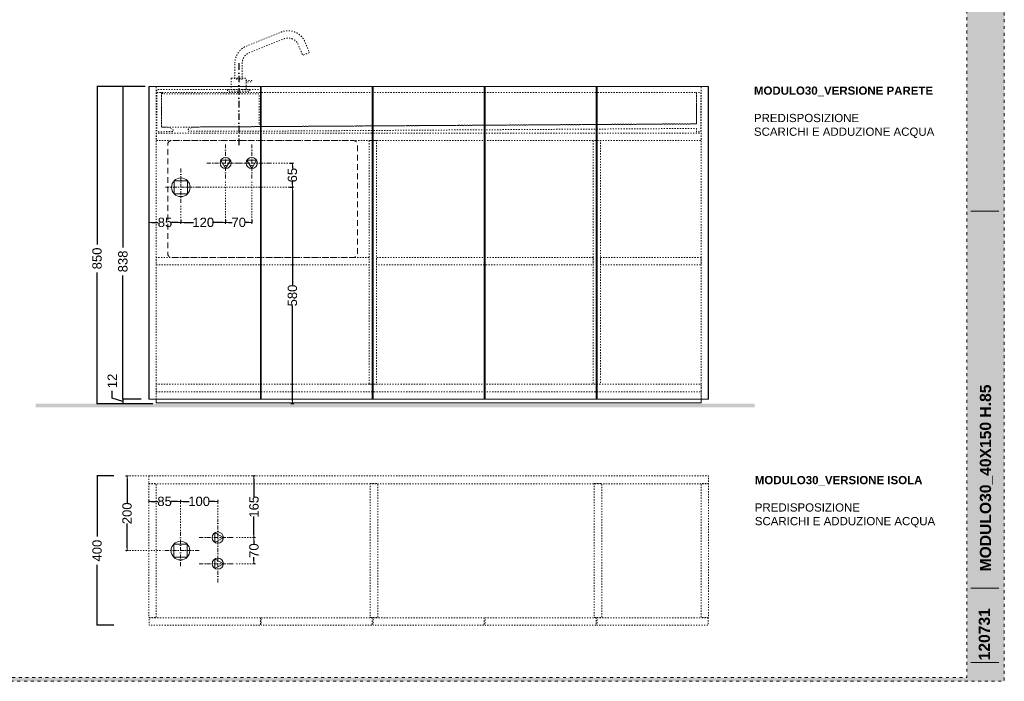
# Model space of a CAD drawing. Header units: millimetres. Extents: x 23321 to 49942, y -33706 to -16645.
# Tile 12 of 27: x 24984 to 27621, y -23130 to -21357. Entities that reach past the tile are written whole.
import ezdxf

# ---------------------------------------------------------------- set-up
doc = ezdxf.new("R2010")
doc.units = ezdxf.units.MM
doc.header["$MEASUREMENT"] = 0
for name, pattern in [('AStair_dashed', [1800, 800, -1000]), ('Punto & Linea', [67.027776, 35.277777, -17.638888, 0, -14.111111]), ('Tratteggio', [25, 15, -10])]:
    doc.linetypes.add(name, pattern=pattern)
doc.layers.add('091-Quote lineari.XII', color=7, linetype='Continuous')
for name, color, linetype, lineweight in [('0_Num_Penna__1', 7, 'Continuous', 9), ('0_Num_Penna__10', 1, 'Continuous', 18), ('0_Num_Penna__21', 7, 'Continuous', 20), ('Quote_nere', 7, 'Continuous', 15), ('Retini_Num_Penna__1', 7, 'Continuous', 9), ('squadratura_schede', 8, 'Continuous', 13), ('Strumenti_Num_Penna__91', 255, 'Continuous', 13), ('Testi_Num_Penna__1', 7, 'Continuous', 9), ('Testi_Num_Penna__91', 255, 'Continuous', 13)]:
    doc.layers.add(name, color=color, linetype=linetype, lineweight=lineweight)
doc.layers.add('0_Num_Penna__95', color=7, linetype='Continuous', lineweight=13, true_color=0x616161)
doc.styles.add('GENERATED_STYLE_1', font='swiss.ttf')
doc.styles.add('GENERATED_STYLE_4', font='arialbd.ttf')
doc.styles.add('SEACAD_arial_ttf', font='arial.ttf')
doc.styles.get("Standard").update_dxf_attribs({"font": 'txt', "bigfont": 'BIGFONT.SHX'})
doc.dimstyles.new('GENERATED_STYLE__7', dxfattribs={"dimtxt": 25, "dimasz": 7.6, "dimexe": 0.18, "dimexo": 6, "dimgap": 0.09, "dimtad": 0, "dimtih": 1, "dimtoh": 1, "dimdec": 0, "dimzin": 0, "dimdsep": 46, "dimtxsty": 'GENERATED_STYLE_1', "dimblk": 'ARROWHEAD_0', "dimblk1": 'ARROWHEAD_0', "dimblk2": 'ARROWHEAD_0', "dimcen": 0.09, "dimclrd": 256, "dimclre": 256, "dimclrt": 5, "dimazin": 0, "dimtfac": 1, "dimtdec": 4, "dimtmove": 0, "dimatfit": 3, "dimfxl": 1, "dimtolj": 1, "dimtzin": 0, "dimarcsym": 0})
doc.dimstyles.get("Standard").update_dxf_attribs({"dimtxt": 0.18, "dimasz": 0.18, "dimexe": 0.18, "dimexo": 0.0625, "dimgap": 0.09, "dimtad": 0, "dimtih": 1, "dimtoh": 1, "dimdec": 4, "dimzin": 0, "dimdsep": 46, "dimtxsty": 'Standard', "dimcen": 0.09, "dimadec": 0, "dimazin": 0, "dimtfac": 1, "dimtdec": 4, "dimtofl": 0, "dimtmove": 0, "dimatfit": 3, "dimfxl": 1, "dimtolj": 1, "dimtzin": 0, "dimarcsym": 0})

# ---------------------------------------------------------------- blocks, each defined once
blk = doc.blocks.new('ARROWHEAD_0')
at = {"color": 0, "linetype": 'Continuous', "lineweight": 0}
for p, q in [((0, 0), (-1, 0)), ((0, -0.5), (0, 0.5))]:
    blk.add_line(p, q, dxfattribs=at)
blk = doc.blocks.new('*D18')
at = {"layer": '091-Quote lineari.XII', "color": 161, "linetype": 'Continuous', "lineweight": -2, "true_color": 0x3fa3ff}
for p, q in [((25707.2, -21806.4), (25714.4, -21806.4)), ((25714.2, -21814), (25714.2, -22068.7)), ((25714.2, -22378.8), (25714.2, -22124)), ((25716.4, -22386.4), (25714.4, -22386.4))]:
    blk.add_line(p, q, dxfattribs=at)
at = {"layer": 'Defpoints', "color": 0, "linetype": 'Continuous'}
for p in [(25701.2, -21806.4), (25714.2, -21806.4), (25710.4, -22386.4)]:
    blk.add_point(p, dxfattribs=at)
at = {"layer": '091-Quote lineari.XII', "color": 161, "linetype": 'Continuous', "lineweight": -2, "true_color": 0x3fa3ff, "xscale": 7.6, "yscale": 7.6, "zscale": 7.6}
for p, rotation in [((25714.2, -21806.4), 90), ((25714.2, -22386.4), 270)]:
    blk.add_blockref('ARROWHEAD_0', p, dxfattribs=dict(at, rotation=rotation))
at = {"layer": '091-Quote lineari.XII', "color": 5, "linetype": 'Continuous', "lineweight": 13, "insert": (25714.2, -22096.4), "char_height": 25, "attachment_point": 5, "rotation": 90, "style": 'GENERATED_STYLE_1'}
blk.add_mtext('\\A1;580', dxfattribs=at)
blk = doc.blocks.new('*D19')
at = {"layer": '091-Quote lineari.XII', "color": 161, "linetype": 'Continuous', "lineweight": -2, "true_color": 0x3fa3ff}
for p, q in [((25707.2, -21741.4), (25714.4, -21741.4)), ((25714.2, -21749), (25714.2, -21756)), ((25714.2, -21798.8), (25714.2, -21791.8)), ((25716.4, -21806.4), (25714.4, -21806.4))]:
    blk.add_line(p, q, dxfattribs=at)
at = {"layer": 'Defpoints', "color": 0, "linetype": 'Continuous'}
for p in [(25701.2, -21741.4), (25714.2, -21741.4), (25710.4, -21806.4)]:
    blk.add_point(p, dxfattribs=at)
at = {"layer": '091-Quote lineari.XII', "color": 161, "linetype": 'Continuous', "lineweight": -2, "true_color": 0x3fa3ff, "xscale": 7.6, "yscale": 7.6, "zscale": 7.6}
for p, rotation in [((25714.2, -21741.4), 90), ((25714.2, -21806.4), 270)]:
    blk.add_blockref('ARROWHEAD_0', p, dxfattribs=dict(at, rotation=rotation))
at = {"layer": '091-Quote lineari.XII', "color": 5, "linetype": 'Continuous', "lineweight": 13, "insert": (25714.2, -21773.9), "char_height": 25, "attachment_point": 5, "rotation": 90, "style": 'GENERATED_STYLE_1'}
blk.add_mtext('\\A1;65', dxfattribs=at)
blk = doc.blocks.new('*D20')
at = {"layer": '091-Quote lineari.XII', "color": 161, "linetype": 'Continuous', "lineweight": -2, "true_color": 0x3fa3ff}
for p, q in [((25330.3, -21902.7), (25330.3, -21900.7)), ((25337.9, -21900.5), (25354.9, -21900.5)), ((25407.7, -21900.5), (25390.6, -21900.5)), ((25415.3, -21893.5), (25415.3, -21900.7))]:
    blk.add_line(p, q, dxfattribs=at)
at = {"layer": 'Defpoints', "color": 0, "linetype": 'Continuous'}
for p in [(25415.3, -21887.5), (25330.3, -21896.7), (25415.3, -21900.5)]:
    blk.add_point(p, dxfattribs=at)
at = {"layer": '091-Quote lineari.XII', "color": 161, "linetype": 'Continuous', "lineweight": -2, "true_color": 0x3fa3ff, "xscale": 7.6, "yscale": 7.6, "zscale": 7.6, "rotation": 180}
blk.add_blockref('ARROWHEAD_0', (25330.3, -21900.5), dxfattribs=at)
at = {"layer": '091-Quote lineari.XII', "color": 161, "linetype": 'Continuous', "lineweight": -2, "true_color": 0x3fa3ff, "xscale": 7.6, "yscale": 7.6, "zscale": 7.6}
blk.add_blockref('ARROWHEAD_0', (25415.3, -21900.5), dxfattribs=at)
at = {"layer": '091-Quote lineari.XII', "color": 5, "linetype": 'Continuous', "lineweight": 13, "insert": (25372.8, -21900.5), "char_height": 25, "attachment_point": 5, "style": 'GENERATED_STYLE_1'}
blk.add_mtext('\\A1;85', dxfattribs=at)
blk = doc.blocks.new('*D21')
at = {"layer": '091-Quote lineari.XII', "color": 161, "linetype": 'Continuous', "lineweight": -2, "true_color": 0x3fa3ff}
for p, q in [((25415.3, -21902.7), (25415.3, -21900.7)), ((25422.9, -21900.5), (25448.8, -21900.5)), ((25527.7, -21900.5), (25501.7, -21900.5)), ((25535.3, -21893.5), (25535.3, -21900.7))]:
    blk.add_line(p, q, dxfattribs=at)
at = {"layer": 'Defpoints', "color": 0, "linetype": 'Continuous'}
for p in [(25535.3, -21887.5), (25415.3, -21896.7), (25535.3, -21900.5)]:
    blk.add_point(p, dxfattribs=at)
at = {"layer": '091-Quote lineari.XII', "color": 161, "linetype": 'Continuous', "lineweight": -2, "true_color": 0x3fa3ff, "xscale": 7.6, "yscale": 7.6, "zscale": 7.6, "rotation": 180}
blk.add_blockref('ARROWHEAD_0', (25415.3, -21900.5), dxfattribs=at)
at = {"layer": '091-Quote lineari.XII', "color": 161, "linetype": 'Continuous', "lineweight": -2, "true_color": 0x3fa3ff, "xscale": 7.6, "yscale": 7.6, "zscale": 7.6}
blk.add_blockref('ARROWHEAD_0', (25535.3, -21900.5), dxfattribs=at)
at = {"layer": '091-Quote lineari.XII', "color": 5, "linetype": 'Continuous', "lineweight": 13, "insert": (25475.3, -21900.5), "char_height": 25, "attachment_point": 5, "style": 'GENERATED_STYLE_1'}
blk.add_mtext('\\A1;120', dxfattribs=at)
blk = doc.blocks.new('*D22')
at = {"layer": '091-Quote lineari.XII', "color": 161, "linetype": 'Continuous', "lineweight": -2, "true_color": 0x3fa3ff}
for p, q in [((25535.3, -21902.7), (25535.3, -21900.7)), ((25542.9, -21900.5), (25552.4, -21900.5)), ((25597.7, -21900.5), (25588.2, -21900.5)), ((25605.3, -21893.5), (25605.3, -21900.7))]:
    blk.add_line(p, q, dxfattribs=at)
at = {"layer": 'Defpoints', "color": 0, "linetype": 'Continuous'}
for p in [(25605.3, -21887.5), (25535.3, -21896.7), (25605.3, -21900.5)]:
    blk.add_point(p, dxfattribs=at)
at = {"layer": '091-Quote lineari.XII', "color": 161, "linetype": 'Continuous', "lineweight": -2, "true_color": 0x3fa3ff, "xscale": 7.6, "yscale": 7.6, "zscale": 7.6, "rotation": 180}
blk.add_blockref('ARROWHEAD_0', (25535.3, -21900.5), dxfattribs=at)
at = {"layer": '091-Quote lineari.XII', "color": 161, "linetype": 'Continuous', "lineweight": -2, "true_color": 0x3fa3ff, "xscale": 7.6, "yscale": 7.6, "zscale": 7.6}
blk.add_blockref('ARROWHEAD_0', (25605.3, -21900.5), dxfattribs=at)
at = {"layer": '091-Quote lineari.XII', "color": 5, "linetype": 'Continuous', "lineweight": 13, "insert": (25570.3, -21900.5), "char_height": 25, "attachment_point": 5, "style": 'GENERATED_STYLE_1'}
blk.add_mtext('\\A1;70', dxfattribs=at)
blk = doc.blocks.new('*D118')
at = {"layer": 'Defpoints', "color": 0, "ltscale": 0.5}
for p in [(25329.3, -21536.4), (25190.9, -22386.4), (25350.3, -22386.4)]:
    blk.add_point(p, dxfattribs=at)
at = {"layer": 'Quote_nere', "color": 0, "linetype": 'Continuous', "lineweight": -2, "ltscale": 0.5}
for p, q in [((25319.3, -21536.4), (25189.9, -21536.4)), ((25340.3, -22386.4), (25189.9, -22386.4))]:
    blk.add_line(p, q, dxfattribs=at)
at = {"layer": 'Quote_nere', "color": 0, "lineweight": -2, "ltscale": 0.5}
for p, q in [((25190.9, -21536.4), (25190.9, -21959.5)), ((25190.9, -22386.4), (25190.9, -22034.7))]:
    blk.add_line(p, q, dxfattribs=at)
at = {"layer": 'Quote_nere', "color": 0, "ltscale": 0.5, "insert": (25190.9, -21997.1), "char_height": 25, "attachment_point": 5, "rotation": 90, "style": 'SEACAD_arial_ttf'}
blk.add_mtext('\\A1;850', dxfattribs=at)
blk = doc.blocks.new('_None')
blk = doc.blocks.new('*D119')
at = {"layer": 'Defpoints', "color": 0, "ltscale": 0.5}
for p in [(25319.3, -21536.4), (25260.1, -22374.4), (25319.3, -22374.4)]:
    blk.add_point(p, dxfattribs=at)
at = {"layer": 'Quote_nere', "color": 0, "linetype": 'Continuous', "lineweight": -2, "ltscale": 0.5}
for p, q in [((25309.3, -21536.4), (25259.1, -21536.4)), ((25309.3, -22374.4), (25259.1, -22374.4))]:
    blk.add_line(p, q, dxfattribs=at)
at = {"layer": 'Quote_nere', "color": 0, "lineweight": -2, "ltscale": 0.5}
for p, q in [((25260.1, -21536.4), (25260.1, -21967.4)), ((25260.1, -22374.4), (25260.1, -22042.8))]:
    blk.add_line(p, q, dxfattribs=at)
at = {"layer": 'Quote_nere', "color": 0, "ltscale": 0.5, "insert": (25260.1, -22005.1), "char_height": 25, "attachment_point": 5, "rotation": 90, "style": 'SEACAD_arial_ttf'}
blk.add_mtext('\\A1;838', dxfattribs=at)
blk = doc.blocks.new('*D120')
at = {"layer": 'Defpoints', "color": 0, "ltscale": 0.5}
for p in [(25260.1, -22374.4), (25319.3, -22374.4), (25350.3, -22386.4)]:
    blk.add_point(p, dxfattribs=at)
at = {"layer": 'Quote_nere', "color": 0, "lineweight": -2, "ltscale": 0.5}
for p, q in [((25231.5, -22371.8), (25231.5, -22351.8)), ((25260.1, -22380.4), (25231.5, -22371.8)), ((25260.1, -22374.4), (25260.1, -22386.4))]:
    blk.add_line(p, q, dxfattribs=at)
at = {"layer": 'Quote_nere', "color": 0, "linetype": 'Continuous', "lineweight": -2, "ltscale": 0.5}
for p, q in [((25309.3, -22374.4), (25259.1, -22374.4)), ((25340.3, -22386.4), (25259.1, -22386.4))]:
    blk.add_line(p, q, dxfattribs=at)
at = {"layer": 'Quote_nere', "color": 0, "ltscale": 0.5, "insert": (25231.5, -22325.2), "char_height": 25, "attachment_point": 5, "rotation": 90, "style": 'SEACAD_arial_ttf'}
blk.add_mtext('\\A1;12', dxfattribs=at)
blk = doc.blocks.new('*D134')
at = {"layer": 'Defpoints', "color": 0, "ltscale": 0.5}
for p in [(25245.9, -22580), (25190.9, -22980), (25245.9, -22980)]:
    blk.add_point(p, dxfattribs=at)
at = {"layer": 'Quote_nere', "color": 0, "linetype": 'Continuous', "lineweight": -2, "ltscale": 0.5}
for p, q in [((25235.9, -22580), (25189.9, -22580)), ((25235.9, -22980), (25189.9, -22980))]:
    blk.add_line(p, q, dxfattribs=at)
at = {"layer": 'Quote_nere', "color": 0, "lineweight": -2, "ltscale": 0.5}
for p, q in [((25190.9, -22580), (25190.9, -22741.9)), ((25190.9, -22980), (25190.9, -22818.1))]:
    blk.add_line(p, q, dxfattribs=at)
at = {"layer": 'Quote_nere', "color": 0, "ltscale": 0.5, "insert": (25190.9, -22780), "char_height": 25, "attachment_point": 5, "rotation": 90, "style": 'SEACAD_arial_ttf'}
blk.add_mtext('\\A1;400', dxfattribs=at)
blk = doc.blocks.new('*D135')
at = {"layer": '091-Quote lineari.XII', "color": 161, "linetype": 'Continuous', "lineweight": -2, "true_color": 0x3fa3ff}
for p, q in [((25269, -22580), (25271, -22580)), ((25271.2, -22587.6), (25271.2, -22652.4)), ((25271.2, -22772.4), (25271.2, -22707.6)), ((25269, -22780), (25271, -22780))]:
    blk.add_line(p, q, dxfattribs=at)
at = {"layer": 'Defpoints', "color": 0, "linetype": 'Continuous'}
for p in [(25271.2, -22580), (25275, -22580), (25275, -22780)]:
    blk.add_point(p, dxfattribs=at)
at = {"layer": '091-Quote lineari.XII', "color": 161, "linetype": 'Continuous', "lineweight": -2, "true_color": 0x3fa3ff, "xscale": 7.6, "yscale": 7.6, "zscale": 7.6}
for p, rotation in [((25271.2, -22580), 90), ((25271.2, -22780), 270)]:
    blk.add_blockref('ARROWHEAD_0', p, dxfattribs=dict(at, rotation=rotation))
at = {"layer": '091-Quote lineari.XII', "color": 5, "linetype": 'Continuous', "lineweight": 13, "insert": (25271.2, -22680), "char_height": 25, "attachment_point": 5, "rotation": 90, "style": 'GENERATED_STYLE_1'}
blk.add_mtext('\\A1;200', dxfattribs=at)
blk = doc.blocks.new('*D136')
at = {"layer": '091-Quote lineari.XII', "color": 161, "linetype": 'Continuous', "lineweight": -2, "true_color": 0x3fa3ff}
for p, q in [((25611.2, -22752.6), (25611.2, -22762.1)), ((25613.4, -22745), (25611.4, -22745)), ((25611.2, -22807.4), (25611.2, -22797.9)), ((25613.4, -22815), (25611.4, -22815))]:
    blk.add_line(p, q, dxfattribs=at)
at = {"layer": 'Defpoints', "color": 0, "linetype": 'Continuous'}
for p in [(25607.4, -22745), (25611.2, -22745), (25607.4, -22815)]:
    blk.add_point(p, dxfattribs=at)
at = {"layer": '091-Quote lineari.XII', "color": 161, "linetype": 'Continuous', "lineweight": -2, "true_color": 0x3fa3ff, "xscale": 7.6, "yscale": 7.6, "zscale": 7.6}
for p, rotation in [((25611.2, -22745), 90), ((25611.2, -22815), 270)]:
    blk.add_blockref('ARROWHEAD_0', p, dxfattribs=dict(at, rotation=rotation))
at = {"layer": '091-Quote lineari.XII', "color": 5, "linetype": 'Continuous', "lineweight": 13, "insert": (25611.2, -22780), "char_height": 25, "attachment_point": 5, "rotation": 90, "style": 'GENERATED_STYLE_1'}
blk.add_mtext('\\A1;70', dxfattribs=at)
blk = doc.blocks.new('*D137')
at = {"layer": '091-Quote lineari.XII', "color": 161, "linetype": 'Continuous', "lineweight": -2, "true_color": 0x3fa3ff}
for p, q in [((25611.2, -22587.6), (25611.2, -22636.1)), ((25613.4, -22580), (25611.4, -22580)), ((25611.2, -22737.4), (25611.2, -22688.9)), ((25613.4, -22745), (25611.4, -22745))]:
    blk.add_line(p, q, dxfattribs=at)
at = {"layer": 'Defpoints', "color": 0, "linetype": 'Continuous'}
for p in [(25607.4, -22580), (25611.2, -22580), (25607.4, -22745)]:
    blk.add_point(p, dxfattribs=at)
at = {"layer": '091-Quote lineari.XII', "color": 161, "linetype": 'Continuous', "lineweight": -2, "true_color": 0x3fa3ff, "xscale": 7.6, "yscale": 7.6, "zscale": 7.6}
for p, rotation in [((25611.2, -22580), 90), ((25611.2, -22745), 270)]:
    blk.add_blockref('ARROWHEAD_0', p, dxfattribs=dict(at, rotation=rotation))
at = {"layer": '091-Quote lineari.XII', "color": 5, "linetype": 'Continuous', "lineweight": 13, "insert": (25611.2, -22662.5), "char_height": 25, "attachment_point": 5, "rotation": 90, "style": 'GENERATED_STYLE_1'}
blk.add_mtext('\\A1;165', dxfattribs=at)
blk = doc.blocks.new('*D138')
at = {"layer": '091-Quote lineari.XII', "color": 161, "linetype": 'Continuous', "lineweight": -2, "true_color": 0x3fa3ff}
for p, q in [((25414.3, -22645.9), (25414.3, -22647.9)), ((25421.9, -22648.1), (25437.8, -22648.1)), ((25506.7, -22648.1), (25490.7, -22648.1)), ((25514.3, -22645.9), (25514.3, -22647.9))]:
    blk.add_line(p, q, dxfattribs=at)
at = {"layer": 'Defpoints', "color": 0, "linetype": 'Continuous'}
for p in [(25414.3, -22648.1), (25414.3, -22651.9), (25514.3, -22651.9)]:
    blk.add_point(p, dxfattribs=at)
at = {"layer": '091-Quote lineari.XII', "color": 161, "linetype": 'Continuous', "lineweight": -2, "true_color": 0x3fa3ff, "xscale": 7.6, "yscale": 7.6, "zscale": 7.6, "rotation": 180}
blk.add_blockref('ARROWHEAD_0', (25414.3, -22648.1), dxfattribs=at)
at = {"layer": '091-Quote lineari.XII', "color": 161, "linetype": 'Continuous', "lineweight": -2, "true_color": 0x3fa3ff, "xscale": 7.6, "yscale": 7.6, "zscale": 7.6}
blk.add_blockref('ARROWHEAD_0', (25514.3, -22648.1), dxfattribs=at)
at = {"layer": '091-Quote lineari.XII', "color": 5, "linetype": 'Continuous', "lineweight": 13, "insert": (25464.3, -22648.1), "char_height": 25, "attachment_point": 5, "style": 'GENERATED_STYLE_1'}
blk.add_mtext('\\A1;100', dxfattribs=at)
blk = doc.blocks.new('*D139')
at = {"layer": '091-Quote lineari.XII', "color": 161, "linetype": 'Continuous', "lineweight": -2, "true_color": 0x3fa3ff}
for p, q in [((25329.3, -22645.9), (25329.3, -22647.9)), ((25336.9, -22648.1), (25353.9, -22648.1)), ((25406.7, -22648.1), (25389.6, -22648.1)), ((25414.3, -22645.9), (25414.3, -22647.9))]:
    blk.add_line(p, q, dxfattribs=at)
at = {"layer": 'Defpoints', "color": 0, "linetype": 'Continuous'}
for p in [(25329.3, -22648.1), (25329.3, -22651.9), (25414.3, -22651.9)]:
    blk.add_point(p, dxfattribs=at)
at = {"layer": '091-Quote lineari.XII', "color": 161, "linetype": 'Continuous', "lineweight": -2, "true_color": 0x3fa3ff, "xscale": 7.6, "yscale": 7.6, "zscale": 7.6, "rotation": 180}
blk.add_blockref('ARROWHEAD_0', (25329.3, -22648.1), dxfattribs=at)
at = {"layer": '091-Quote lineari.XII', "color": 161, "linetype": 'Continuous', "lineweight": -2, "true_color": 0x3fa3ff, "xscale": 7.6, "yscale": 7.6, "zscale": 7.6}
blk.add_blockref('ARROWHEAD_0', (25414.3, -22648.1), dxfattribs=at)
at = {"layer": '091-Quote lineari.XII', "color": 5, "linetype": 'Continuous', "lineweight": 13, "insert": (25371.8, -22648.1), "char_height": 25, "attachment_point": 5, "style": 'GENERATED_STYLE_1'}
blk.add_mtext('\\A1;85', dxfattribs=at)

msp = doc.modelspace()

# ---------------------------------------------------------------- hatches: boundary and pattern name
at = {"layer": 'Retini_Num_Penna__1', "linetype": 'Continuous'}
msp.add_hatch(color=253, dxfattribs=at).paths.add_polyline_path([(25026.612, -22386.378), (25026.612, -22396.378), (26952.835, -22396.378), (26952.835, -22386.378)])
msp.add_hatch(color=253, dxfattribs=at).paths.add_polyline_path([(25026.612, -22386.378), (25026.612, -22396.378), (26952.835, -22396.378), (26952.835, -22386.378)])
at = {"layer": 'squadratura_schede', "linetype": 'AStair_dashed', "ltscale": 0.01}
h = msp.add_hatch(color=256, dxfattribs=at)
h.paths.add_polyline_path([(23321.25, -23130.192), (27621.25, -23130.192), (27621.25, -20170.19), (23321.25, -20170.19)])
h.paths.add_polyline_path([(27521.292, -20180.309), (27521.292, -23120.073), (23421.269, -23120.073), (23421.269, -20180.309)], flags=16)

# ---------------------------------------------------------------- linework, layer by layer
at = {"color": 253, "linetype": 'Punto & Linea', "ltscale": 0.5}
msp.add_lwpolyline([(25570.267, -21473.836), (25570.267, -21701.696)], dxfattribs=at)
at = {"layer": '0_Num_Penna__1', "linetype": 'Continuous', "flags": 128}
for points in [[(25628.267, -21536.378), (25330.267, -21536.378), (25330.267, -22374.378), (25628.267, -22374.378)], [(25630.267, -21536.378), (25630.267, -22374.378), (25928.267, -22374.378), (25928.267, -21536.378)], [(25930.267, -21536.378), (25930.267, -22374.378), (26228.267, -22374.378), (26228.267, -21536.378)], [(26230.267, -21536.378), (26230.267, -22374.378), (26528.267, -22374.378), (26528.267, -21536.378)], [(26530.267, -21536.378), (26530.267, -22374.378), (26528.267, -22374.378), (26528.267, -21536.378)], [(26530.267, -21536.378), (26530.267, -22374.378), (26828.267, -22374.378), (26828.267, -21536.378)]]:
    msp.add_lwpolyline(points, close=True, dxfattribs=at)
at = {"layer": '0_Num_Penna__10', "linetype": 'Punto & Linea', "ltscale": 0.3}
for p, q in [((25535.267, -21691.379), (25535.267, -21791.379)), ((25605.267, -21691.379), (25605.267, -21791.379)), ((25415.267, -21756.379), (25415.267, -21856.379)), ((25485.267, -21741.379), (25585.267, -21741.379)), ((25655.087, -21741.379), (25555.087, -21741.379)), ((25465.267, -21806.379), (25365.267, -21806.379)), ((25514.267, -22864.974), (25514.267, -22694.974)), ((25414.267, -22729.974), (25414.267, -22829.974)), ((25464.267, -22744.974), (25564.267, -22744.974)), ((25464.267, -22779.974), (25364.267, -22779.974)), ((25464.267, -22814.974), (25564.267, -22814.974))]:
    msp.add_line(p, q, dxfattribs=at)
at = {"layer": '0_Num_Penna__10', "linetype": 'Tratteggio', "flags": 128}
msp.add_lwpolyline([(25634.267, -21994.378), (25629.267, -21994.378), (25390.267, -21994.378, -0.41421356), (25380.267, -21984.378), (25380.267, -21691.378, -0.41421356), (25390.267, -21681.378), (25629.267, -21681.378), (25634.267, -21681.378), (25639.267, -21681.378), (25878.267, -21681.378, -0.41421356), (25888.267, -21691.378), (25888.267, -21984.378, -0.41421356), (25878.267, -21994.378), (25639.267, -21994.378)], format="xyb", close=True, dxfattribs=at)
at = {"layer": '0_Num_Penna__10', "linetype": 'Continuous', "flags": 128}
for points in [[(25535.267, -21756.379), (25522.276, -21733.879), (25548.257, -21733.879)], [(25605.267, -21756.379), (25618.257, -21733.879), (25592.276, -21733.879)], [(25432.944, -21788.701), (25397.589, -21788.701), (25397.589, -21824.056), (25432.944, -21824.056)], [(25529.267, -22744.974), (25506.767, -22731.983), (25506.767, -22757.964)], [(25431.944, -22762.296), (25396.589, -22762.296), (25396.589, -22797.651), (25431.944, -22797.651)], [(25529.267, -22814.974), (25506.767, -22827.964), (25506.767, -22801.983)]]:
    msp.add_lwpolyline(points, close=True, dxfattribs=at)
at = {"layer": '0_Num_Penna__10', "linetype": 'Continuous'}
for centre, radius in [((25535.267, -21741.379), 15), ((25605.267, -21741.379), 15), ((25415.267, -21806.379), 25), ((25514.267, -22744.974), 15), ((25414.267, -22779.974), 25), ((25514.267, -22814.974), 15)]:
    msp.add_circle(centre, radius, dxfattribs=at)
at = {"layer": '0_Num_Penna__21'}
msp.add_lwpolyline([(25329.267, -21536.378), (26829.267, -21536.378), (26829.267, -22374.378), (25329.267, -22374.378), (25329.267, -21536.378)], dxfattribs=at)
msp.add_lwpolyline([(25349.267, -22374.378), (26809.267, -22374.378), (26809.267, -22384.378), (25349.267, -22384.378)], close=True, dxfattribs=at)
at = {"layer": '0_Num_Penna__95', "linetype": 'AStair_dashed', "ltscale": 0.004, "flags": 128}
for points in [[(25560.193, -21473.972, -0.30570505), (25591.327, -21427.81), (25683.657, -21390.496, -0.41336539), (25748.42, -21417.869), (25759.653, -21445.433), (25741.576, -21452.713), (25730.347, -21425.11, 0.41355076), (25691.043, -21408.485), (25598.662, -21445.826, 0.30569603), (25579.772, -21473.836), (25579.772, -21516.378), (25560.193, -21516.378)], [(25351.267, -21552.378), (25351.267, -21657.378), (25362.767, -21657.378), (25394.404, -21657.22), (25394.404, -21653.925, 0.30277564), (25391.327, -21649.31), (25381.665, -21645.284), (25363.267, -21645.376), (25363.267, -21552.378)]]:
    msp.add_lwpolyline(points, format="xyb", close=True, dxfattribs=at)
for points in [[(25550.267, -21514.378), (25550.267, -21544.378), (25590.267, -21544.378), (25590.267, -21524.128), (25590.267, -21520.128), (25590.267, -21514.378)], [(25590.267, -21520.128), (25590.267, -21524.128), (25605.267, -21524.128), (25605.267, -21520.128)], [(25329.267, -21536.378), (25349.267, -21536.378), (25349.267, -22374.378), (25329.267, -22374.378)], [(25630.767, -21544.378), (25351.267, -21544.378), (25351.267, -21552.378), (25365.767, -21552.378), (25365.767, -21556.378), (25624.767, -21556.378), (25624.767, -21638.068), (25630.767, -21638.068)], [(25540.267, -21544.378), (25540.267, -21548.378), (25600.267, -21548.378), (25600.267, -21544.378)], [(26829.267, -21536.378), (26809.267, -21536.378), (26809.267, -22374.378), (26829.267, -22374.378)], [(25363.267, -21552.378), (25363.267, -21645.378), (25378.348, -21645.378), (26796.267, -21636.701), (26796.267, -21552.378)], [(25350.267, -21681.378), (26809.267, -21681.378), (26809.267, -21661.378), (25350.267, -21661.378)], [(25919.767, -21681.378), (25919.767, -22334.378), (25939.767, -22334.378), (25939.767, -21681.378)], [(25919.767, -21681.378), (25919.767, -22334.378), (25939.767, -22334.378), (25939.767, -21681.378)], [(26519.767, -21681.378), (26519.767, -22334.378), (26539.767, -22334.378), (26539.767, -21681.378)], [(25919.767, -21994.378), (25349.267, -21994.378), (25349.267, -22014.378), (25919.767, -22014.378)], [(26519.767, -21994.378), (25939.767, -21994.378), (25939.767, -22014.378), (26519.767, -22014.378)], [(26809.267, -21994.378), (26539.767, -21994.378), (26539.767, -22014.378), (26809.267, -22014.378)], [(25349.267, -22354.378), (26809.267, -22354.378), (26809.267, -22334.378), (25349.267, -22334.378)], [(25349.267, -22354.378), (26809.267, -22354.378), (26809.267, -22384.378), (25349.267, -22384.378)]]:
    msp.add_lwpolyline(points, close=True, dxfattribs=at)
msp.add_lwpolyline([(26796.267, -21636.198), (25447.938, -21644.952), (25437.481, -21649.31, 0.30277564), (25434.404, -21653.925), (25434.404, -21656.078), (25619.267, -21656.078), (26795.767, -21648.705), (26796.267, -21649.202), (26796.267, -21657.378), (26808.267, -21657.378), (26808.267, -21552.378), (26796.267, -21552.378), (26796.267, -21636.198)], format="xyb", dxfattribs=at)
at = {"layer": '0_Num_Penna__95', "color": 161, "linetype": 'AStair_dashed', "ltscale": 0.004, "true_color": 0x3fa3ff, "flags": 128}
for points in [[(25655.267, -21741.379), (25714.238, -21741.379)], [(25465.267, -21806.379), (25714.238, -21806.379)], [(25535.267, -21791.379), (25535.267, -21893.46)], [(25605.267, -21791.379), (25605.267, -21893.46)], [(25415.267, -21856.379), (25415.267, -21893.46)], [(25278.067, -22579.974), (25329.267, -22579.974)], [(25414.267, -22651.855), (25414.267, -22729.974)], [(25514.267, -22651.855), (25514.267, -22694.974)], [(25564.267, -22744.974), (25607.385, -22744.974)], [(25278.067, -22779.974), (25364.267, -22779.974)], [(25564.267, -22814.974), (25607.385, -22814.974)]]:
    msp.add_lwpolyline(points, dxfattribs=at)
at = {"layer": 'Retini_Num_Penna__1', "linetype": 'AStair_dashed', "ltscale": 0.004, "flags": 128}
for points in [[(25329.267, -22579.974), (25329.267, -22600.974), (26829.267, -22600.974), (26829.267, -22579.974)], [(25329.267, -22600.474), (25349.267, -22600.474), (25349.267, -22959.474), (25329.267, -22959.474)], [(25922.82, -22600.474), (25942.82, -22600.474), (25942.82, -22959.474), (25922.82, -22959.474)], [(26522.82, -22600.474), (26542.82, -22600.474), (26542.82, -22959.474), (26522.82, -22959.474)], [(26829.267, -22600.474), (26809.267, -22600.474), (26809.267, -22959.474), (26829.267, -22959.474)], [(25628.267, -22959.974), (25628.267, -22979.974), (25330.267, -22979.974), (25330.267, -22959.974)], [(25928.267, -22959.974), (25928.267, -22979.974), (25630.267, -22979.974), (25630.267, -22959.974)], [(26228.267, -22959.974), (26228.267, -22979.974), (25930.267, -22979.974), (25930.267, -22959.974)], [(26528.267, -22959.974), (26230.267, -22959.974), (26230.267, -22979.974), (26528.267, -22979.974)], [(26828.267, -22959.974), (26530.267, -22959.974), (26530.267, -22979.974), (26828.267, -22979.974)]]:
    msp.add_lwpolyline(points, close=True, dxfattribs=at)
at = {"layer": 'squadratura_schede', "linetype": 'AStair_dashed', "ltscale": 0.01, "flags": 128}
for points in [[(23321.25, -23130.192), (27621.25, -23130.192), (27621.25, -20170.19), (23321.25, -20170.19)], [(27521.292, -20180.309), (27521.292, -23120.073), (23421.269, -23120.073), (23421.269, -20180.309)]]:
    msp.add_lwpolyline(points, close=True, dxfattribs=at)
at = {"layer": 'Strumenti_Num_Penna__91', "linetype": 'Continuous'}
for p, q in [((27531.928, -21869.997), (27606.928, -21869.997)), ((27531.928, -22880.192), (27606.928, -22880.192)), ((27531.928, -23080.192), (27606.928, -23080.192))]:
    msp.add_line(p, q, dxfattribs=at)

# ---------------------------------------------------------------- texts
at = {"layer": 'Testi_Num_Penna__1', "linetype": 'Continuous', "char_height": 22, "width": 537.04099, "attachment_point": 1, "style": 'GENERATED_STYLE_4'}
for s, insert in [('MODULO30_VERSIONE PARETE\\P{\\fArial|b0|i0|c0|p34;\\PPREDISPOSIZIONE \\PSCARICHI E ADDUZIONE ACQUA }', (26950.535, -21536.378)), ('MODULO30_VERSIONE ISOLA{\\fArial|b0|i0|c0|p34;\\P\\PPREDISPOSIZIONE \\PSCARICHI E ADDUZIONE ACQUA }', (26952.835, -22579.974))]:
    msp.add_mtext(s, dxfattribs=dict(at, insert=insert))
at = {"layer": 'Testi_Num_Penna__91', "linetype": 'Continuous', "attachment_point": 4, "rotation": 90, "style": 'GENERATED_STYLE_4'}
for s, insert, char_height in [('{\\pt626.357;MODULO30_40X150 H.85}', (27573.411, -22835.719), 30.00118), ('\\pt1029.9;120731', (27567.965, -23074.001), 30.00002)]:
    msp.add_mtext(s, dxfattribs=dict(at, insert=insert, char_height=char_height))

# ---------------------------------------------------------------- dimensions: what is measured, and where the dimension line sits
at = {"layer": '091-Quote lineari.XII', "color": 161, "linetype": 'Continuous', "lineweight": 13, "true_color": 0x3fa3ff}
for base, p1, p2, picture, middle in [((25714.238, -21741.379), (25710.438, -21806.379), (25701.157, -21741.379), '*D19', (25714.238, -21773.879)), ((25714.238, -21806.379), (25710.438, -22386.378), (25701.157, -21806.379), '*D18', (25714.238, -22096.379)), ((25271.214, -22579.974), (25275.014, -22779.974), (25275.014, -22579.974), '*D135', (25271.214, -22679.974)), ((25611.185, -22579.974), (25607.385, -22744.974), (25607.385, -22579.974), '*D137', (25611.185, -22662.474)), ((25611.185, -22744.974), (25607.385, -22814.974), (25607.385, -22744.974), '*D136', (25611.185, -22779.974))]:
    dim = msp.add_linear_dim(base=base, p1=p1, p2=p2, angle=90, dimstyle='GENERATED_STYLE__7', dxfattribs=at)
    dim.commit()
    dim.dimension.update_dxf_attribs({"geometry": picture, "text_midpoint": middle, "text_rotation": 90})
for base, p1, p2, picture, middle in [((25415.267, -21900.542), (25330.267, -21896.742), (25415.267, -21887.46), '*D20', (25372.767, -21900.542)), ((25535.267, -21900.542), (25415.267, -21896.742), (25535.267, -21887.46), '*D21', (25475.267, -21900.542)), ((25605.267, -21900.542), (25535.267, -21896.742), (25605.267, -21887.46), '*D22', (25570.267, -21900.542))]:
    dim = msp.add_linear_dim(base=base, p1=p1, p2=p2, dimstyle='GENERATED_STYLE__7', dxfattribs=at)
    dim.commit()
    dim.dimension.update_dxf_attribs({"geometry": picture, "text_midpoint": middle})
for base, p1, p2, picture, middle in [((25329.267, -22648.055), (25414.267, -22651.855), (25329.267, -22651.855), '*D139', (25371.767, -22648.055)), ((25414.267, -22648.055), (25514.267, -22651.855), (25414.267, -22651.855), '*D138', (25464.267, -22648.055))]:
    dim = msp.add_linear_dim(base=base, p1=p1, p2=p2, angle=180, dimstyle='GENERATED_STYLE__7', dxfattribs=at)
    dim.commit()
    dim.dimension.update_dxf_attribs({"geometry": picture, "text_midpoint": middle})
at = {"layer": 'Quote_nere', "ltscale": 0.5}
for base, p1, p2, override, picture, middle in [((25190.891, -22386.378), (25329.267, -21536.378), (25350.267, -22386.378), {"dimtxt": 25, "dimasz": 18, "dimexe": 1, "dimexo": 10, "dimgap": 10, "dimtad": 0, "dimjust": 1, "dimtoh": 0, "dimdec": 2, "dimrnd": 0, "dimzin": 8, "dimlunit": 2, "dimtxsty": 'SEACAD_arial_ttf', "dimblk1": 'None', "dimblk2": 'None', "dimsah": 1, "dimfxlon": 0}, '*D118', (25190.891, -21997.096)), ((25260.079, -22374.378), (25319.267, -21536.378), (25319.274, -22374.378), {"dimtxt": 25, "dimasz": 18, "dimexe": 1, "dimexo": 10, "dimgap": 10, "dimtad": 0, "dimjust": 1, "dimtoh": 0, "dimdec": 2, "dimrnd": 0, "dimzin": 8, "dimlunit": 2, "dimtxsty": 'SEACAD_arial_ttf', "dimblk1": 'None', "dimblk2": 'None', "dimsah": 1, "dimfxlon": 0}, '*D119', (25260.079, -22005.096)), ((25190.891, -22979.974), (25245.89, -22579.974), (25245.89, -22979.974), {"dimtxt": 25, "dimasz": 18, "dimexe": 1, "dimexo": 10, "dimgap": 10, "dimjust": 1, "dimtoh": 0, "dimdec": 2, "dimzin": 8, "dimtxsty": 'SEACAD_arial_ttf', "dimblk1": 'None', "dimblk2": 'None', "dimsah": 1}, '*D134', (25190.891, -22779.974))]:
    dim = msp.add_linear_dim(base=base, p1=p1, p2=p2, angle=90, dimstyle='Standard', override=override, dxfattribs=at)
    dim.commit()
    dim.dimension.update_dxf_attribs({"geometry": picture, "text_midpoint": middle, "dimtype": 160, "text_rotation": 90})
dim = msp.add_linear_dim(base=(25260.079, -22374.378), p1=(25350.267, -22386.378), p2=(25319.267, -22374.378), angle=90, dimstyle='Standard', override={"dimtxt": 25, "dimasz": 18, "dimexe": 1, "dimexo": 10, "dimgap": 10, "dimjust": 1, "dimtih": 1, "dimtoh": 0, "dimdec": 2, "dimzin": 8, "dimtxsty": 'SEACAD_arial_ttf', "dimblk1": 'None', "dimblk2": 'None', "dimsah": 1, "dimtmove": 1}, dxfattribs=at)
dim.commit()
dim.dimension.update_dxf_attribs({"geometry": '*D120', "text_midpoint": (25231.527, -22341.813)})

doc.saveas('drawing.dxf')
